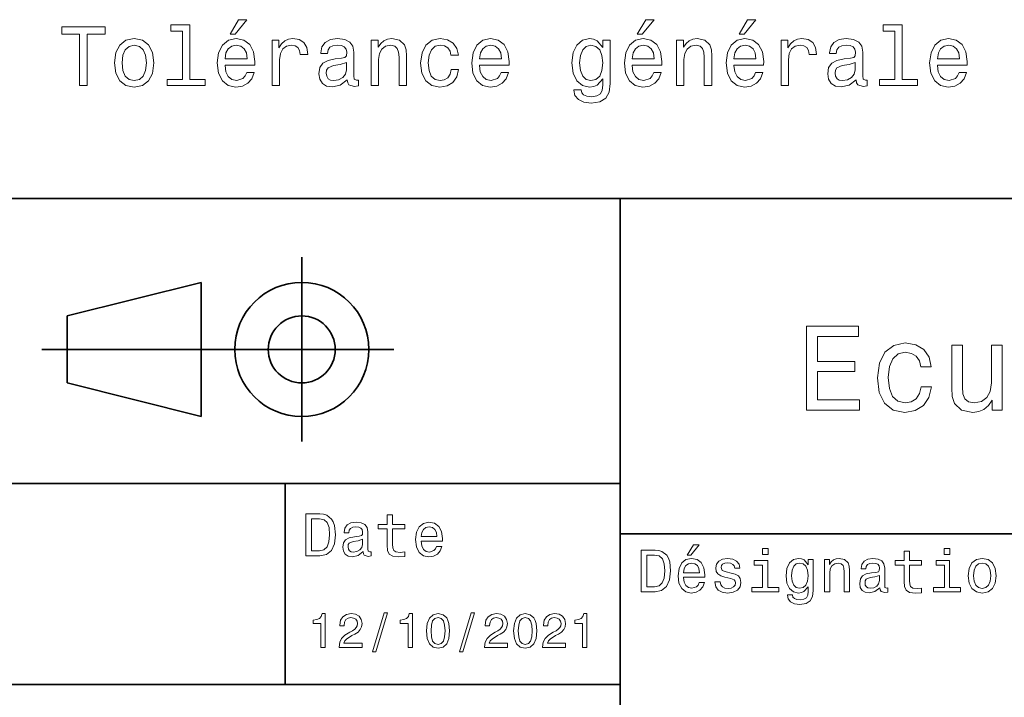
# Model space of a CAD drawing. Extents: x 0 to 420, y 0 to 297.
# Tile 6 of 10: x 249 to 308, y 40 to 81. Entities that reach past the tile are written whole.
import ezdxf

# ---------------------------------------------------------------- set-up
doc = ezdxf.new("R2010")
doc.units = 0

msp = doc.modelspace()

# ---------------------------------------------------------------- linework, layer by layer
at = {"color": 7, "lineweight": 35}
for p, q in [((220, 70), (410, 70)), ((285, 10), (285, 70)), ((250.5, 61), (271.5, 61)), ((220, 53), (285, 53)), ((285, 50), (410, 50)), ((220, 41), (285, 41))]:
    msp.add_line(p, q, dxfattribs=at)
at = {"color": 7, "lineweight": 35, "ltscale": 0.275}
msp.add_line((266, 55.5), (266, 66.5), dxfattribs=at)
at = {"color": 7, "lineweight": 35, "ltscale": 0.206155}
for p, q in [((252, 63), (260, 65)), ((260, 57), (252, 59))]:
    msp.add_line(p, q, dxfattribs=at)
at = {"color": 7, "lineweight": 35, "ltscale": 0.2}
msp.add_line((260, 65), (260, 57), dxfattribs=at)
at = {"color": 7, "lineweight": 35, "ltscale": 0.1}
msp.add_line((252, 59), (252, 63), dxfattribs=at)
at = {"color": 7, "lineweight": 35, "ltscale": 0.3}
msp.add_line((265, 41), (265, 53), dxfattribs=at)
at = {"color": 7, "lineweight": 13}
for points in [[(261.730682, 79.817703), (262.028229, 79.817703), (262.729248, 80.675049), (262.235016, 80.675049)], [(286.01886, 79.817703), (286.316406, 79.817703), (287.017426, 80.675049), (286.523193, 80.675049)], [(292.090912, 79.817703), (292.388458, 79.817703), (293.089478, 80.675049), (292.595245, 80.675049)], [(252.738617, 76.741333), (253.202591, 76.741333), (253.202591, 79.817703), (254.261673, 79.817703), (254.261673, 80.241333), (251.6745, 80.241333), (251.6745, 79.817703), (252.738617, 79.817703)], [(258.881256, 79.989174), (258.881256, 77.114532), (257.968445, 77.114532), (257.968445, 76.741333), (260.232849, 76.741333), (260.232849, 77.114532), (259.325073, 77.114532), (259.325073, 80.362373), (258.185303, 80.362373), (258.185303, 79.989174)], [(301.38559, 79.989174), (301.38559, 77.114532), (300.472748, 77.114532), (300.472748, 76.741333), (302.737183, 76.741333), (302.737183, 77.114532), (301.829376, 77.114532), (301.829376, 80.362373), (300.689606, 80.362373), (300.689606, 79.989174)], [(254.831558, 78.092918), (254.912247, 77.477646), (255.144226, 77.02375), (255.51239, 76.741333), (256.006622, 76.645515), (256.495819, 76.741333), (256.863983, 77.018707), (257.095978, 77.472603), (257.181702, 78.092918), (257.095978, 78.708191), (256.863983, 79.167122), (256.495819, 79.444504), (256.006622, 79.545364), (255.51239, 79.444504), (255.144226, 79.162079), (254.912247, 78.708191)], [(261.423065, 77.966835), (263.198273, 77.966835), (263.203308, 78.173607), (263.12262, 78.753578), (262.900726, 79.187302), (262.547699, 79.449547), (262.078674, 79.545364), (261.619751, 79.444504), (261.266724, 79.162079), (261.039764, 78.703148), (260.959076, 78.097961), (261.034729, 77.477646), (261.261658, 77.02375), (261.60965, 76.741333), (262.063538, 76.645515), (262.456909, 76.711075), (262.779694, 76.882545), (263.016724, 77.154877), (263.152893, 77.51799), (262.714111, 77.51799), (262.623352, 77.316261), (262.492218, 77.164963), (262.119019, 77.04393), (261.831543, 77.099403), (261.614685, 77.275917), (261.47348, 77.563377), (261.423065, 77.951706)], [(264.237183, 76.741333), (264.680969, 76.741333), (264.680969, 78.289604), (264.726379, 78.662804), (264.862549, 78.930092), (265.084442, 79.091476), (265.381989, 79.14695), (265.603882, 79.111649), (265.770325, 79.010788), (265.871185, 78.839317), (265.906494, 78.60733), (266.355316, 78.60733), (266.2948, 79.015831), (266.128387, 79.308334), (265.851013, 79.484848), (265.472778, 79.545364), (265.215546, 79.50502), (264.993652, 79.40416), (264.796967, 79.232689), (264.640625, 79.000702), (264.640625, 79.449547), (264.237183, 79.449547)], [(268.715546, 77.09436), (268.715546, 77.079231), (268.740784, 76.907761), (268.816437, 76.78672), (269.134155, 76.690903), (269.381256, 76.731247), (269.381256, 77.074188), (269.27536, 77.059059), (269.134155, 77.124619), (269.108917, 77.326347), (269.108917, 78.728363), (269.048401, 79.086433), (268.871887, 79.338593), (268.56427, 79.489891), (268.130554, 79.545364), (267.706909, 79.484848), (267.394226, 79.313377), (267.19754, 79.046089), (267.131989, 78.693062), (267.131989, 78.662804), (267.530396, 78.662804), (267.565704, 78.874619), (267.676666, 79.025917), (267.858215, 79.116692), (268.115417, 79.151993), (268.362549, 79.126778), (268.539063, 79.051132), (268.644958, 78.920006), (268.680267, 78.738449), (268.660095, 78.526634), (268.579407, 78.420731), (268.377655, 78.370293), (267.99942, 78.329948), (267.565704, 78.239174), (267.258057, 78.077789), (267.076508, 77.82563), (267.021027, 77.452431), (267.071472, 77.119576), (267.227814, 76.872459), (267.47998, 76.716118), (267.827942, 76.660645), (268.296967, 76.766548)], [(270.142792, 76.741333), (270.586609, 76.741333), (270.586609, 78.304733), (270.631989, 78.662804), (270.778229, 78.925049), (271.005188, 79.086433), (271.30777, 79.14695), (271.549866, 79.096519), (271.701141, 78.96035), (271.776794, 78.733406), (271.802002, 78.430817), (271.802002, 76.741333), (272.245819, 76.741333), (272.245819, 78.521591), (272.225647, 78.879662), (272.134857, 79.177216), (271.837311, 79.449547), (271.373352, 79.545364), (271.11615, 79.510063), (270.899292, 79.414246), (270.712677, 79.252861), (270.566437, 79.036003), (270.566437, 79.449547), (270.142792, 79.449547)], [(274.903595, 78.551849), (275.342346, 78.551849), (275.251587, 78.955307), (275.034729, 79.273033), (274.696838, 79.469719), (274.258057, 79.545364), (273.773926, 79.444504), (273.405762, 79.162079), (273.173767, 78.703148), (273.093079, 78.087875), (273.168732, 77.477646), (273.395691, 77.02375), (273.753754, 76.741333), (274.24295, 76.645515), (274.676666, 76.721161), (275.014557, 76.932976), (275.246552, 77.265831), (275.347412, 77.709633), (274.923767, 77.709633), (274.848114, 77.427216), (274.706909, 77.215393), (274.505188, 77.084274), (274.258057, 77.04393), (273.950439, 77.109489), (273.728516, 77.311218), (273.592346, 77.63903), (273.546967, 78.103004), (273.592346, 78.556892), (273.733582, 78.884705), (273.96051, 79.086433), (274.258057, 79.157036), (274.520325, 79.111649), (274.71701, 78.995659), (274.848114, 78.804016)], [(276.60318, 77.966835), (278.378387, 77.966835), (278.383423, 78.173607), (278.302734, 78.753578), (278.080841, 79.187302), (277.727814, 79.449547), (277.258789, 79.545364), (276.799866, 79.444504), (276.446838, 79.162079), (276.219879, 78.703148), (276.139191, 78.097961), (276.214844, 77.477646), (276.441772, 77.02375), (276.789764, 76.741333), (277.243652, 76.645515), (277.637024, 76.711075), (277.959808, 76.882545), (278.196838, 77.154877), (278.333008, 77.51799), (277.894226, 77.51799), (277.803467, 77.316261), (277.672333, 77.164963), (277.299133, 77.04393), (277.011658, 77.099403), (276.7948, 77.275917), (276.653595, 77.563377), (276.60318, 77.951706)], [(284.394958, 76.862373), (284.394958, 79.449547), (283.971313, 79.449547), (283.971313, 79.010788), (283.623352, 79.409203), (283.41153, 79.510063), (283.1745, 79.545364), (282.745819, 79.444504), (282.412964, 79.162079), (282.196106, 78.708191), (282.120453, 78.097961), (282.196106, 77.482689), (282.412964, 77.028793), (282.745819, 76.741333), (283.1745, 76.645515), (283.416565, 76.680817), (283.618286, 76.771591), (283.971313, 77.154877), (283.971313, 76.771591), (283.930969, 76.469002), (283.820038, 76.252136), (283.608215, 76.12606), (283.290497, 76.080673), (283.013123, 76.110931), (282.816437, 76.186577), (282.700439, 76.317703), (282.665131, 76.494217), (282.23645, 76.494217), (282.23645, 76.474045), (282.302002, 76.151276), (282.503754, 75.909203), (282.826508, 75.752861), (283.265259, 75.697388), (283.789764, 75.773033), (284.137756, 75.984848), (284.334442, 76.353004)], [(285.711243, 77.966835), (287.48645, 77.966835), (287.491486, 78.173607), (287.410797, 78.753578), (287.188904, 79.187302), (286.835876, 79.449547), (286.366852, 79.545364), (285.907928, 79.444504), (285.554901, 79.162079), (285.327942, 78.703148), (285.247253, 78.097961), (285.322906, 77.477646), (285.549866, 77.02375), (285.897827, 76.741333), (286.351715, 76.645515), (286.745087, 76.711075), (287.067871, 76.882545), (287.304901, 77.154877), (287.441071, 77.51799), (287.002289, 77.51799), (286.91153, 77.316261), (286.780396, 77.164963), (286.407196, 77.04393), (286.119751, 77.099403), (285.902893, 77.275917), (285.761658, 77.563377), (285.711243, 77.951706)], [(288.358917, 76.741333), (288.802734, 76.741333), (288.802734, 78.304733), (288.848114, 78.662804), (288.994385, 78.925049), (289.221313, 79.086433), (289.523926, 79.14695), (289.765991, 79.096519), (289.917297, 78.96035), (289.99292, 78.733406), (290.018158, 78.430817), (290.018158, 76.741333), (290.461945, 76.741333), (290.461945, 78.521591), (290.441772, 78.879662), (290.351013, 79.177216), (290.053467, 79.449547), (289.589478, 79.545364), (289.332275, 79.510063), (289.115417, 79.414246), (288.928802, 79.252861), (288.782562, 79.036003), (288.782562, 79.449547), (288.358917, 79.449547)], [(291.783264, 77.966835), (293.558502, 77.966835), (293.563538, 78.173607), (293.482849, 78.753578), (293.260956, 79.187302), (292.907928, 79.449547), (292.438904, 79.545364), (291.97998, 79.444504), (291.626953, 79.162079), (291.399994, 78.703148), (291.319305, 78.097961), (291.394958, 77.477646), (291.621887, 77.02375), (291.969879, 76.741333), (292.423767, 76.645515), (292.817139, 76.711075), (293.139893, 76.882545), (293.376953, 77.154877), (293.513123, 77.51799), (293.074341, 77.51799), (292.983582, 77.316261), (292.852448, 77.164963), (292.479248, 77.04393), (292.191772, 77.099403), (291.974915, 77.275917), (291.83371, 77.563377), (291.783264, 77.951706)], [(294.597412, 76.741333), (295.041199, 76.741333), (295.041199, 78.289604), (295.086609, 78.662804), (295.222748, 78.930092), (295.444672, 79.091476), (295.742218, 79.14695), (295.964111, 79.111649), (296.130554, 79.010788), (296.231415, 78.839317), (296.266724, 78.60733), (296.715546, 78.60733), (296.655029, 79.015831), (296.488617, 79.308334), (296.211243, 79.484848), (295.832977, 79.545364), (295.575775, 79.50502), (295.353882, 79.40416), (295.157196, 79.232689), (295.000854, 79.000702), (295.000854, 79.449547), (294.597412, 79.449547)], [(299.075775, 77.09436), (299.075775, 77.079231), (299.101013, 76.907761), (299.176636, 76.78672), (299.494385, 76.690903), (299.741486, 76.731247), (299.741486, 77.074188), (299.63559, 77.059059), (299.494385, 77.124619), (299.469147, 77.326347), (299.469147, 78.728363), (299.40863, 79.086433), (299.232117, 79.338593), (298.9245, 79.489891), (298.490784, 79.545364), (298.067139, 79.484848), (297.754456, 79.313377), (297.55777, 79.046089), (297.492218, 78.693062), (297.492218, 78.662804), (297.890625, 78.662804), (297.925934, 78.874619), (298.036865, 79.025917), (298.218445, 79.116692), (298.475647, 79.151993), (298.722748, 79.126778), (298.899261, 79.051132), (299.005188, 78.920006), (299.040466, 78.738449), (299.020325, 78.526634), (298.939606, 78.420731), (298.737885, 78.370293), (298.35965, 78.329948), (297.925934, 78.239174), (297.618286, 78.077789), (297.436737, 77.82563), (297.381256, 77.452431), (297.431702, 77.119576), (297.588043, 76.872459), (297.84021, 76.716118), (298.188171, 76.660645), (298.657196, 76.766548)], [(303.927368, 77.966835), (305.702576, 77.966835), (305.707642, 78.173607), (305.626923, 78.753578), (305.405029, 79.187302), (305.052002, 79.449547), (304.582977, 79.545364), (304.124054, 79.444504), (303.771027, 79.162079), (303.544067, 78.703148), (303.463379, 78.097961), (303.539032, 77.477646), (303.765991, 77.02375), (304.113953, 76.741333), (304.567871, 76.645515), (304.961243, 76.711075), (305.283997, 76.882545), (305.521027, 77.154877), (305.657196, 77.51799), (305.218445, 77.51799), (305.127655, 77.316261), (304.996521, 77.164963), (304.623322, 77.04393), (304.335876, 77.099403), (304.119019, 77.275917), (303.977783, 77.563377), (303.927368, 77.951706)], [(255.285446, 78.097961), (255.330826, 78.551849), (255.472046, 78.879662), (255.69899, 79.08139), (256.006622, 79.151993), (256.309204, 79.08139), (256.536163, 78.884705), (256.677368, 78.551849), (256.727814, 78.097961), (256.677368, 77.63903), (256.536163, 77.306175), (256.309204, 77.104446), (256.006622, 77.038887), (255.69899, 77.104446), (255.472046, 77.306175), (255.330826, 77.63903)], [(261.423065, 78.340034), (261.478516, 78.688019), (261.614685, 78.945221), (261.821472, 79.101563), (262.093811, 79.157036), (262.361084, 79.101563), (262.567871, 78.945221), (262.693939, 78.688019), (262.739349, 78.340034)], [(276.60318, 78.340034), (276.65863, 78.688019), (276.7948, 78.945221), (277.001587, 79.101563), (277.273926, 79.157036), (277.541199, 79.101563), (277.747986, 78.945221), (277.874054, 78.688019), (277.919464, 78.340034)], [(282.579407, 78.097961), (282.624786, 78.546806), (282.760956, 78.879662), (282.972778, 79.076347), (283.255188, 79.14695), (283.552734, 79.076347), (283.774628, 78.879662), (283.910797, 78.546806), (283.961243, 78.097961), (283.910797, 77.63903), (283.774628, 77.311218), (283.552734, 77.109489), (283.255188, 77.04393), (282.972778, 77.109489), (282.760956, 77.311218), (282.624786, 77.644073)], [(285.711243, 78.340034), (285.766724, 78.688019), (285.902893, 78.945221), (286.10965, 79.101563), (286.381989, 79.157036), (286.649292, 79.101563), (286.856049, 78.945221), (286.982117, 78.688019), (287.027527, 78.340034)], [(291.783264, 78.340034), (291.838745, 78.688019), (291.974915, 78.945221), (292.181702, 79.101563), (292.454041, 79.157036), (292.721313, 79.101563), (292.928101, 78.945221), (293.054169, 78.688019), (293.099548, 78.340034)], [(303.927368, 78.340034), (303.982849, 78.688019), (304.119019, 78.945221), (304.325775, 79.101563), (304.598114, 79.157036), (304.865417, 79.101563), (305.072174, 78.945221), (305.198273, 78.688019), (305.243652, 78.340034)], [(268.665131, 77.689461), (268.604614, 77.427216), (268.443237, 77.225479), (268.201141, 77.09436), (267.903595, 77.048973), (267.711945, 77.074188), (267.575806, 77.154877), (267.490051, 77.296089), (267.464844, 77.492775), (267.485016, 77.669289), (267.565704, 77.795364), (267.888458, 77.936577), (268.296967, 77.997093), (268.665131, 78.118134)], [(299.02536, 77.689461), (298.964844, 77.427216), (298.803467, 77.225479), (298.561371, 77.09436), (298.263824, 77.048973), (298.072174, 77.074188), (297.936005, 77.154877), (297.850281, 77.296089), (297.825073, 77.492775), (297.845245, 77.669289), (297.925934, 77.795364), (298.248688, 77.936577), (298.657196, 77.997093), (299.02536, 78.118134)], [(296.109497, 57.381123), (299.279541, 57.381123), (299.279541, 57.986309), (296.772339, 57.986309), (296.772339, 59.679394), (299.005768, 59.679394), (299.005768, 60.277374), (296.772339, 60.277374), (296.772339, 61.775936), (299.221893, 61.775936), (299.221893, 62.381123), (296.109497, 62.381123)], [(302.932281, 59.967579), (303.559082, 59.967579), (303.429382, 60.543945), (303.119598, 60.997837), (302.636871, 61.278816), (302.010071, 61.386887), (301.318451, 61.242794), (300.792511, 60.839336), (300.46109, 60.183716), (300.345825, 59.304752), (300.453888, 58.432995), (300.778107, 57.78458), (301.289612, 57.381123), (301.988464, 57.244236), (302.608063, 57.352303), (303.09079, 57.6549), (303.42218, 58.130402), (303.566284, 58.764408), (302.96109, 58.764408), (302.853027, 58.36095), (302.651306, 58.058357), (302.363098, 57.871037), (302.010071, 57.8134), (301.570618, 57.907059), (301.253601, 58.195244), (301.059082, 58.663544), (300.994232, 59.326366), (301.059082, 59.974781), (301.260803, 60.443081), (301.585022, 60.731266), (302.010071, 60.83213), (302.384735, 60.767288), (302.66571, 60.601585), (302.853027, 60.327808)], [(307.788177, 61.25), (307.154175, 61.25), (307.154175, 59.016571), (307.082123, 58.497837), (306.873199, 58.123196), (306.548981, 57.892651), (306.123901, 57.820602), (305.785309, 57.878242), (305.569153, 58.051151), (305.446686, 58.346542), (305.417877, 58.764408), (305.417877, 61.25), (304.783875, 61.25), (304.783875, 58.706772), (304.805481, 58.195244), (304.942352, 57.770172), (305.360229, 57.381123), (306.030243, 57.244236), (306.390503, 57.294666), (306.700287, 57.424351), (306.966858, 57.647694), (307.182983, 57.971901), (307.182983, 57.381123), (307.788177, 57.381123)], [(267.080688, 51.190563), (266.248566, 51.190563), (266.248566, 48.690563), (267.080688, 48.690563), (267.473328, 48.769814), (267.765137, 49.011169), (267.945251, 49.40382), (268.010101, 49.940563), (267.952454, 50.488113), (267.880402, 50.70425), (267.779541, 50.877163), (267.487762, 51.111313), (267.296844, 51.168949)], [(271.100861, 50.289986), (271.100861, 49.320965), (271.122467, 49.007565), (271.223328, 48.791428), (271.425079, 48.665348), (271.767303, 48.62212), (272.141937, 48.640129), (272.141937, 48.913906), (271.868164, 48.892292), (271.619598, 48.921112), (271.486298, 49.011169), (271.42868, 49.162464), (271.417877, 49.375), (271.417877, 50.289986), (272.141937, 50.289986), (272.141937, 50.560158), (271.417877, 50.560158), (271.417877, 51.125721), (271.100861, 51.125721), (271.100861, 50.560158), (270.553314, 50.560158), (270.553314, 50.289986)], [(267.055481, 50.891571), (267.329254, 50.837536), (267.516571, 50.671829), (267.628235, 50.376442), (267.664276, 49.940563), (267.624634, 49.519093), (267.51297, 49.223705), (267.322052, 49.047192), (267.055481, 48.989555), (266.583588, 48.989555), (266.583588, 50.891571)], [(269.656342, 48.942726), (269.656342, 48.931919), (269.674347, 48.809441), (269.728394, 48.722984), (269.955322, 48.654541), (270.131836, 48.683357), (270.131836, 48.928314), (270.056183, 48.917507), (269.955322, 48.96434), (269.937317, 49.108429), (269.937317, 50.109871), (269.894104, 50.365635), (269.768005, 50.54575), (269.548279, 50.65382), (269.238464, 50.693443), (268.935883, 50.650219), (268.712524, 50.52774), (268.572052, 50.336815), (268.525208, 50.084656), (268.525208, 50.063042), (268.809784, 50.063042), (268.835022, 50.21434), (268.914276, 50.322407), (269.043945, 50.387249), (269.227661, 50.412464), (269.404175, 50.394455), (269.530273, 50.34042), (269.605896, 50.246758), (269.631134, 50.117077), (269.61673, 49.965778), (269.559082, 49.890129), (269.414978, 49.854107), (269.144806, 49.825291), (268.835022, 49.760448), (268.615265, 49.645176), (268.485596, 49.465057), (268.445953, 49.19849), (268.481995, 48.960735), (268.593658, 48.784222), (268.773773, 48.67255), (269.022339, 48.632927), (269.357361, 48.708576)], [(273.121765, 49.565922), (274.389771, 49.565922), (274.393372, 49.713619), (274.335724, 50.127884), (274.177246, 50.437683), (273.925079, 50.625), (273.590057, 50.693443), (273.262238, 50.621399), (273.010101, 50.41967), (272.847992, 50.091862), (272.790344, 49.659584), (272.844391, 49.216499), (273.00647, 48.892292), (273.255035, 48.690563), (273.579254, 48.62212), (273.860229, 48.668949), (274.09079, 48.791428), (274.260101, 48.98595), (274.357361, 49.245319), (274.043945, 49.245319), (273.979095, 49.101227), (273.885437, 48.993156), (273.618866, 48.9067), (273.413544, 48.946327), (273.258636, 49.072407), (273.157776, 49.27774), (273.121765, 49.555115)], [(273.121765, 49.832493), (273.161377, 50.081055), (273.258636, 50.264771), (273.406342, 50.376442), (273.600861, 50.416069), (273.791779, 50.376442), (273.939484, 50.264771), (274.029541, 50.081055), (274.061951, 49.832493)], [(269.620331, 49.367798), (269.577087, 49.180477), (269.461823, 49.036385), (269.28891, 48.942726), (269.076355, 48.910305), (268.939484, 48.928314), (268.842224, 48.98595), (268.780975, 49.086815), (268.76297, 49.227306), (268.777374, 49.353386), (268.835022, 49.443443), (269.065552, 49.544312), (269.357361, 49.587536), (269.620331, 49.673992)], [(287.080688, 49.030979), (286.248566, 49.030979), (286.248566, 46.530979), (287.080688, 46.530979), (287.473328, 46.610229), (287.765137, 46.851585), (287.945251, 47.244236), (288.010101, 47.780979), (287.952454, 48.328529), (287.880402, 48.544666), (287.779541, 48.717579), (287.487762, 48.951729), (287.296844, 49.009365)], [(289.004333, 48.728386), (289.216858, 48.728386), (289.71759, 49.340778), (289.364563, 49.340778)], [(293.824219, 49.117435), (293.489197, 49.117435), (293.489197, 48.757202), (293.824219, 48.757202)], [(301.943817, 48.130402), (301.943817, 47.161381), (301.965424, 46.84798), (302.066284, 46.631844), (302.268005, 46.505764), (302.610229, 46.462536), (302.984863, 46.480545), (302.984863, 46.754322), (302.71109, 46.732708), (302.462524, 46.761528), (302.329254, 46.851585), (302.271606, 47.00288), (302.260803, 47.215416), (302.260803, 48.130402), (302.984863, 48.130402), (302.984863, 48.400574), (302.260803, 48.400574), (302.260803, 48.966137), (301.943817, 48.966137), (301.943817, 48.400574), (301.39624, 48.400574), (301.39624, 48.130402)], [(304.667145, 49.117435), (304.332123, 49.117435), (304.332123, 48.757202), (304.667145, 48.757202)], [(287.055481, 48.731987), (287.329254, 48.677952), (287.516571, 48.512245), (287.628235, 48.216858), (287.664276, 47.780979), (287.624634, 47.359509), (287.51297, 47.064121), (287.322052, 46.887608), (287.055481, 46.829971), (286.583588, 46.829971), (286.583588, 48.731987)], [(288.784576, 47.406338), (290.052582, 47.406338), (290.056183, 47.554035), (289.998566, 47.9683), (289.840057, 48.278099), (289.587891, 48.465416), (289.252869, 48.533859), (288.925079, 48.461815), (288.672913, 48.260086), (288.510803, 47.932278), (288.453156, 47.5), (288.507202, 47.056915), (288.669312, 46.732708), (288.917877, 46.530979), (289.242065, 46.462536), (289.523041, 46.509365), (289.753601, 46.631844), (289.922913, 46.826366), (290.020172, 47.085735), (289.706787, 47.085735), (289.641937, 46.941643), (289.548279, 46.833572), (289.281708, 46.747116), (289.076355, 46.786743), (288.921478, 46.912823), (288.820618, 47.118156), (288.784576, 47.395531)], [(288.784576, 47.672909), (288.824219, 47.921471), (288.921478, 48.105186), (289.069153, 48.216858), (289.263702, 48.256485), (289.45462, 48.216858), (289.602295, 48.105186), (289.692352, 47.921471), (289.724792, 47.672909)], [(291.623199, 47.658501), (291.317017, 47.730545), (291.090057, 47.8134), (291.014404, 47.982708), (291.036011, 48.101585), (291.111664, 48.188038), (291.234161, 48.242073), (291.410675, 48.263687), (291.579956, 48.242073), (291.713257, 48.177231), (291.799713, 48.079971), (291.835724, 47.950287), (292.145538, 47.950287), (292.145538, 47.957493), (292.091492, 48.191643), (291.943817, 48.375359), (291.713257, 48.490635), (291.410675, 48.533859), (291.104462, 48.490635), (290.881134, 48.371758), (290.740631, 48.195244), (290.697418, 47.971901), (290.729828, 47.755764), (290.830688, 47.604465), (290.996399, 47.496399), (291.237762, 47.42075), (291.59079, 47.334293), (291.806915, 47.244236), (291.864563, 47.172188), (291.886169, 47.064121), (291.85376, 46.930836), (291.767303, 46.829971), (291.626801, 46.765129), (291.439484, 46.743515), (291.241364, 46.765129), (291.09726, 46.840778), (291, 46.963257), (290.960388, 47.132565), (290.654175, 47.132565), (290.70462, 46.844379), (290.852295, 46.635445), (291.086456, 46.509365), (291.410675, 46.462536), (291.749268, 46.509365), (291.997833, 46.635445), (292.149139, 46.837173), (292.203156, 47.100143), (292.163544, 47.327087), (292.05188, 47.481987), (291.868164, 47.582851)], [(293.813416, 46.79755), (293.813416, 48.400574), (292.999268, 48.400574), (292.999268, 48.130402), (293.496399, 48.130402), (293.496399, 46.79755), (292.847992, 46.79755), (292.847992, 46.530979), (294.469025, 46.530979), (294.469025, 46.79755)], [(296.518738, 46.617435), (296.518738, 48.465416), (296.216125, 48.465416), (296.216125, 48.152016), (295.96759, 48.4366), (295.816284, 48.508644), (295.646973, 48.533859), (295.34079, 48.461815), (295.103027, 48.260086), (294.94812, 47.935879), (294.894104, 47.5), (294.94812, 47.060516), (295.103027, 46.736309), (295.34079, 46.530979), (295.646973, 46.462536), (295.819885, 46.487751), (295.963989, 46.552593), (296.216125, 46.826366), (296.216125, 46.552593), (296.187317, 46.336456), (296.108063, 46.181557), (295.956787, 46.091499), (295.729828, 46.059078), (295.531708, 46.080692), (295.391205, 46.134727), (295.30835, 46.228386), (295.283142, 46.354465), (294.976959, 46.354465), (294.976959, 46.340057), (295.023773, 46.109509), (295.167877, 45.9366), (295.398407, 45.824928), (295.711823, 45.785301), (296.086456, 45.839336), (296.335022, 45.990635), (296.475494, 46.253601)], [(295.221893, 47.5), (295.254333, 47.820606), (295.351593, 48.058357), (295.502869, 48.198845), (295.70462, 48.249279), (295.917145, 48.198845), (296.075653, 48.058357), (296.172913, 47.820606), (296.208923, 47.5), (296.172913, 47.172188), (296.075653, 46.938038), (295.917145, 46.793949), (295.70462, 46.747116), (295.502869, 46.793949), (295.351593, 46.938038), (295.254333, 47.175793)], [(297.181549, 46.530979), (297.498566, 46.530979), (297.498566, 47.647694), (297.530975, 47.903458), (297.635437, 48.090778), (297.797546, 48.206051), (298.013702, 48.249279), (298.186584, 48.213257), (298.294678, 48.115993), (298.348694, 47.953888), (298.366699, 47.737751), (298.366699, 46.530979), (298.683716, 46.530979), (298.683716, 47.802593), (298.669312, 48.058357), (298.604462, 48.270893), (298.391937, 48.465416), (298.060516, 48.533859), (297.876801, 48.508644), (297.721893, 48.440201), (297.588623, 48.324928), (297.484161, 48.170029), (297.484161, 48.465416), (297.181549, 48.465416)], [(300.499268, 46.783142), (300.499268, 46.772335), (300.517303, 46.649857), (300.57132, 46.5634), (300.798279, 46.494957), (300.974792, 46.523773), (300.974792, 46.76873), (300.899139, 46.757923), (300.798279, 46.804756), (300.780273, 46.948845), (300.780273, 47.950287), (300.73703, 48.206051), (300.610962, 48.386166), (300.391205, 48.494236), (300.081421, 48.533859), (299.778809, 48.490635), (299.555481, 48.368156), (299.414978, 48.177231), (299.368164, 47.925072), (299.368164, 47.903458), (299.65274, 47.903458), (299.677948, 48.054756), (299.757202, 48.162823), (299.886902, 48.227665), (300.070618, 48.25288), (300.247131, 48.234871), (300.373199, 48.180836), (300.448853, 48.087173), (300.47406, 47.957493), (300.459656, 47.806194), (300.402008, 47.730545), (300.257935, 47.694523), (299.987762, 47.665707), (299.677948, 47.600864), (299.458221, 47.485592), (299.328522, 47.305473), (299.28891, 47.038906), (299.324921, 46.801151), (299.436584, 46.624638), (299.616699, 46.512966), (299.865265, 46.473343), (300.200287, 46.548992)], [(304.656342, 46.79755), (304.656342, 48.400574), (303.842224, 48.400574), (303.842224, 48.130402), (304.339325, 48.130402), (304.339325, 46.79755), (303.690918, 46.79755), (303.690918, 46.530979), (305.311951, 46.530979), (305.311951, 46.79755)], [(305.762238, 47.496399), (305.819885, 47.056915), (305.985596, 46.732708), (306.248566, 46.530979), (306.601593, 46.462536), (306.951019, 46.530979), (307.213989, 46.729107), (307.3797, 47.053314), (307.440918, 47.496399), (307.3797, 47.935879), (307.213989, 48.263687), (306.951019, 48.461815), (306.601593, 48.533859), (306.248566, 48.461815), (305.985596, 48.260086), (305.819885, 47.935879)], [(306.086456, 47.5), (306.118866, 47.824207), (306.219727, 48.058357), (306.381836, 48.20245), (306.601593, 48.25288), (306.817719, 48.20245), (306.979828, 48.061958), (307.080688, 47.824207), (307.11673, 47.5), (307.080688, 47.172188), (306.979828, 46.934437), (306.817719, 46.790344), (306.601593, 46.743515), (306.381836, 46.790344), (306.219727, 46.934437), (306.118866, 47.172188)], [(300.463257, 47.208214), (300.420044, 47.020893), (300.304749, 46.876801), (300.131836, 46.783142), (299.919312, 46.750721), (299.78241, 46.76873), (299.68515, 46.826366), (299.623932, 46.927231), (299.605896, 47.067722), (299.620331, 47.193802), (299.677948, 47.283859), (299.908508, 47.384727), (300.200287, 47.427952), (300.463257, 47.514408)], [(267.141205, 43.224785), (267.403473, 43.224785), (267.403473, 45.239193), (267.207489, 45.239193), (267.155609, 45.0634), (267.05188, 44.945248), (266.893372, 44.876083), (266.674347, 44.853027), (266.674347, 44.648415), (267.141205, 44.648415)], [(268.224792, 43.224785), (269.599426, 43.224785), (269.599426, 43.472622), (268.51297, 43.472622), (268.573486, 43.60807), (268.677246, 43.720463), (268.997131, 43.925072), (269.167145, 44.011528), (269.357361, 44.135448), (269.492798, 44.279541), (269.570618, 44.44957), (269.599426, 44.642651), (269.550446, 44.884727), (269.414978, 45.074928), (269.207489, 45.195965), (268.939484, 45.239193), (268.662842, 45.190201), (268.452454, 45.054756), (268.317017, 44.838619), (268.270905, 44.553314), (268.270905, 44.51297), (268.533142, 44.51297), (268.533142, 44.536022), (268.559082, 44.731991), (268.636902, 44.876083), (268.760803, 44.9683), (268.925079, 45), (269.092224, 44.971184), (269.216156, 44.899136), (269.296844, 44.786743), (269.325653, 44.645535), (269.305481, 44.51297), (269.250732, 44.400578), (269.158508, 44.302593), (269.031708, 44.216141), (268.861664, 44.12392), (268.579254, 43.945248), (268.380402, 43.755043), (268.262238, 43.524498), (268.224792, 43.233429)], [(270.213257, 42.956772), (270.412109, 42.956772), (271.109528, 45.279541), (270.907776, 45.279541)], [(272.345825, 43.224785), (272.608063, 43.224785), (272.608063, 45.239193), (272.412109, 45.239193), (272.360229, 45.0634), (272.2565, 44.945248), (272.097992, 44.876083), (271.878967, 44.853027), (271.878967, 44.648415), (272.345825, 44.648415)], [(273.438049, 44.201729), (273.481262, 43.749279), (273.61673, 43.426514), (273.832855, 43.230549), (274.132568, 43.167149), (274.429413, 43.230549), (274.645538, 43.426514), (274.778107, 43.749279), (274.824219, 44.201729), (274.778107, 44.651299), (274.723358, 44.829971), (274.645538, 44.976948), (274.429413, 45.172913), (274.132568, 45.239193), (273.832855, 45.172913), (273.61673, 44.974064), (273.481262, 44.651299)], [(275.417877, 42.956772), (275.61673, 42.956772), (276.314117, 45.279541), (276.112396, 45.279541)], [(276.899139, 43.224785), (278.273773, 43.224785), (278.273773, 43.472622), (277.187317, 43.472622), (277.247833, 43.60807), (277.351593, 43.720463), (277.671478, 43.925072), (277.841492, 44.011528), (278.031708, 44.135448), (278.167145, 44.279541), (278.244965, 44.44957), (278.273773, 44.642651), (278.224792, 44.884727), (278.089355, 45.074928), (277.881836, 45.195965), (277.613831, 45.239193), (277.337189, 45.190201), (277.126801, 45.054756), (276.991364, 44.838619), (276.945251, 44.553314), (276.945251, 44.51297), (277.207489, 44.51297), (277.207489, 44.536022), (277.233429, 44.731991), (277.311249, 44.876083), (277.43515, 44.9683), (277.599426, 45), (277.766571, 44.971184), (277.890503, 44.899136), (277.971191, 44.786743), (278, 44.645535), (277.979828, 44.51297), (277.925079, 44.400578), (277.832855, 44.302593), (277.706055, 44.216141), (277.536041, 44.12392), (277.253601, 43.945248), (277.054749, 43.755043), (276.936615, 43.524498), (276.899139, 43.233429)], [(278.64267, 44.201729), (278.685883, 43.749279), (278.82132, 43.426514), (279.037476, 43.230549), (279.337189, 43.167149), (279.634003, 43.230549), (279.850159, 43.426514), (279.982727, 43.749279), (280.028809, 44.201729), (279.982727, 44.651299), (279.927948, 44.829971), (279.850159, 44.976948), (279.634003, 45.172913), (279.337189, 45.239193), (279.037476, 45.172913), (278.82132, 44.974064), (278.685883, 44.651299)], [(280.368866, 43.224785), (281.74353, 43.224785), (281.74353, 43.472622), (280.657074, 43.472622), (280.71759, 43.60807), (280.82132, 43.720463), (281.141205, 43.925072), (281.311249, 44.011528), (281.501434, 44.135448), (281.636902, 44.279541), (281.714691, 44.44957), (281.74353, 44.642651), (281.694519, 44.884727), (281.559082, 45.074928), (281.351593, 45.195965), (281.083588, 45.239193), (280.806915, 45.190201), (280.596558, 45.054756), (280.46109, 44.838619), (280.414978, 44.553314), (280.414978, 44.51297), (280.677246, 44.51297), (280.677246, 44.536022), (280.703186, 44.731991), (280.780975, 44.876083), (280.904907, 44.9683), (281.069153, 45), (281.236328, 44.971184), (281.360229, 44.899136), (281.440918, 44.786743), (281.469757, 44.645535), (281.449585, 44.51297), (281.394806, 44.400578), (281.302612, 44.302593), (281.175781, 44.216141), (281.005768, 44.12392), (280.723358, 43.945248), (280.524506, 43.755043), (280.406342, 43.524498), (280.368866, 43.233429)], [(282.755035, 43.224785), (283.017303, 43.224785), (283.017303, 45.239193), (282.82132, 45.239193), (282.76947, 45.0634), (282.66571, 44.945248), (282.507202, 44.876083), (282.288177, 44.853027), (282.288177, 44.648415), (282.755035, 44.648415)], [(273.714691, 44.201729), (273.737762, 44.550434), (273.809814, 44.801155), (273.939484, 44.948128), (274.132568, 45), (274.322784, 44.948128), (274.452454, 44.801155), (274.524506, 44.550434), (274.547546, 44.201729), (274.524506, 43.850143), (274.452454, 43.599426), (274.322784, 43.45245), (274.132568, 43.403458), (273.939484, 43.45245), (273.809814, 43.599426), (273.737762, 43.850143)], [(278.919312, 44.201729), (278.942383, 44.550434), (279.014404, 44.801155), (279.144104, 44.948128), (279.337189, 45), (279.527374, 44.948128), (279.657074, 44.801155), (279.729126, 44.550434), (279.752167, 44.201729), (279.729126, 43.850143), (279.657074, 43.599426), (279.527374, 43.45245), (279.337189, 43.403458), (279.144104, 43.45245), (279.014404, 43.599426), (278.942383, 43.850143)]]:
    msp.add_lwpolyline(points, close=True, dxfattribs=at)
at = {"color": 7, "lineweight": 35}
for radius in [4, 2]:
    msp.add_circle((266, 61), radius, dxfattribs=at)

doc.saveas('drawing.dxf')
